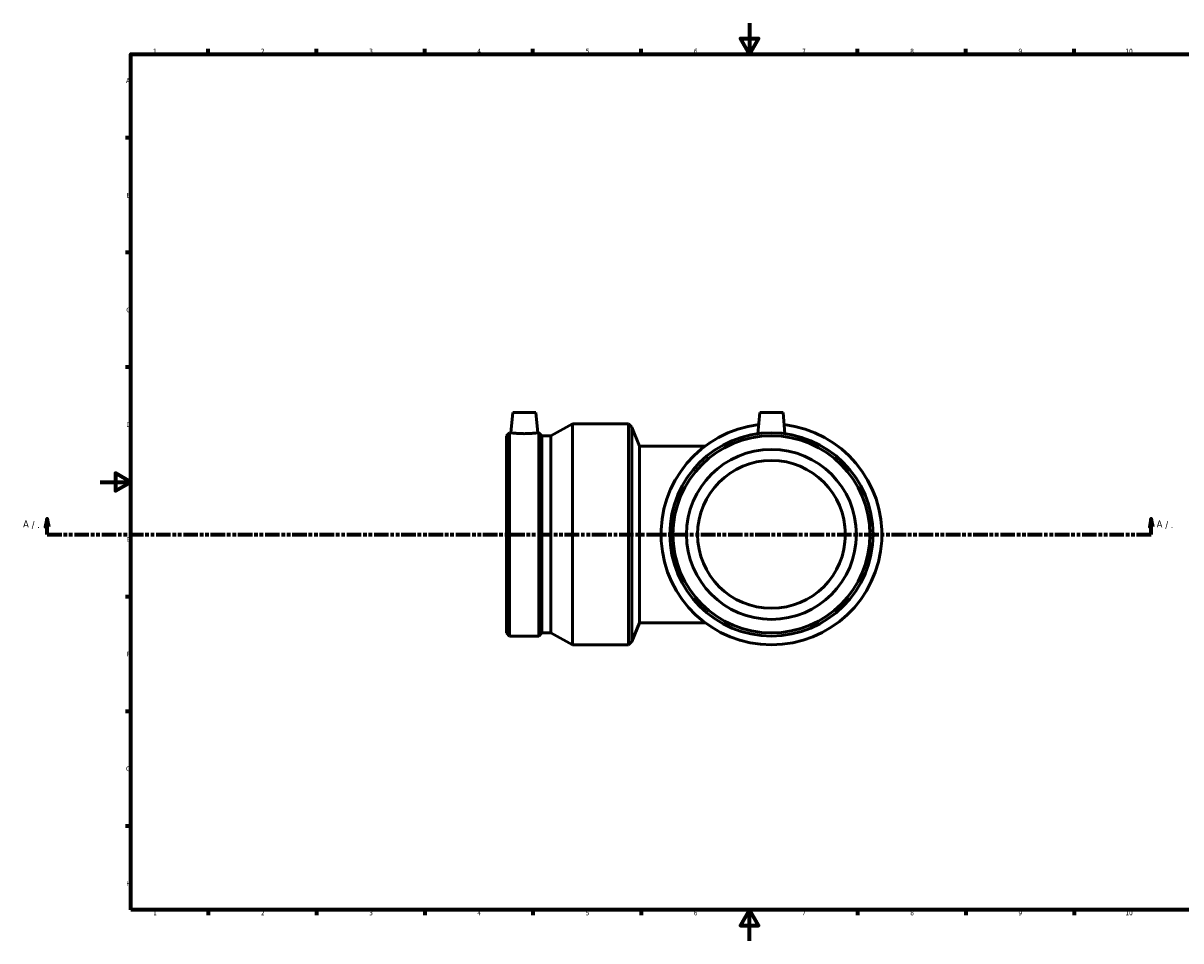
# Model space of a CAD drawing. Header units: millimetres. Extents: x -668 to 1392, y -1109 to 1093.
# Tile 4 of 7: x -50 to 700, y 0 to 594. Entities that reach past the tile are written whole.
import ezdxf

# ---------------------------------------------------------------- set-up
doc = ezdxf.new("R2010")
doc.units = ezdxf.units.MM
doc.linetypes.add('DOUBLE_DASH_CHAIN', pattern=[1.2403, 0.6614, -0.0827, 0.1654, -0.0827, 0.1654, -0.0827])
for name, color, linetype, lineweight in [('Border (ANSI)', 7, 'Continuous', 70), ('Section Line (ANSI)', 7, 'DOUBLE_DASH_CHAIN', 70), ('Visible (ANSI)', 7, 'Continuous', 50)]:
    doc.layers.add(name, color=color, linetype=linetype, lineweight=lineweight)
doc.styles.add('Label Text (ANSI)', font='tahoma.ttf')
doc.styles.add('Note Text (ANSI)', font='tahoma.ttf')

# ---------------------------------------------------------------- blocks, each defined once
blk = doc.blocks.new('Borders Default Border')
at = {"layer": 'Border (ANSI)'}
for p, q in [((70.08, 574), (70.08, 577.45)), ((140.17, 574), (140.17, 577.45)), ((210.25, 574), (210.25, 577.45)), ((280.33, 574), (280.33, 577.45)), ((350.42, 574), (350.42, 577.45)), ((490.58, 574), (490.58, 577.45)), ((560.67, 574), (560.67, 577.45)), ((630.75, 574), (630.75, 577.45)), ((20, 519.75), (16.55, 519.75)), ((20, 445.5), (16.55, 445.5)), ((20, 371.25), (16.55, 371.25)), ((20, 222.75), (16.55, 222.75)), ((20, 148.5), (16.55, 148.5)), ((20, 74.25), (16.55, 74.25)), ((70.08, 20), (70.08, 16.55)), ((140.17, 20), (140.17, 16.55)), ((210.25, 20), (210.25, 16.55)), ((280.33, 20), (280.33, 16.55)), ((350.42, 20), (350.42, 16.55)), ((490.58, 20), (490.58, 16.55)), ((560.67, 20), (560.67, 16.55)), ((630.75, 20), (630.75, 16.55))]:
    blk.add_line(p, q, dxfattribs=at)
at = {"layer": 'Border (ANSI)', "flags": 128}
for points in [[(420.5, 594), (420.5, 574), (414.73, 584), (426.27, 584), (420.5, 574)], [(20, 20), (20, 574), (821, 574), (821, 20), (20, 20)], [(0, 297), (20, 297), (10, 302.77), (10, 291.23), (20, 297)], [(420.5, 0), (420.5, 20), (414.73, 10), (426.27, 10), (420.5, 20)]]:
    blk.add_lwpolyline(points, dxfattribs=at)
at = {"layer": 'Border (ANSI)', "attachment_point": 7, "style": 'Note Text (ANSI)'}
for s, insert, char_height in [('1', (34.35, 574.4), 3.05), ('2', (104.2, 574.4), 3.05), ('3', (174.26, 574.34), 3.05), ('4', (244.23, 574.4), 3.05), ('5', (314.48, 574.34), 3.05), ('6', (384.49, 574.34), 3.05), ('7', (454.6, 574.4), 3.05), ('8', (524.63, 574.33), 3.05), ('9', (594.7, 574.34), 3.05), ('10', (663.96, 574.34), 3.048), ('A', (16.78, 555.35), 3.05), ('B', (17.15, 481.1), 3.05), ('C', (16.95, 406.8), 3.05), ('D', (16.96, 332.6), 3.05), ('E', (17.21, 258.35), 3.05), ('F', (17.29, 184.1), 3.05), ('G', (16.81, 109.79), 3.05), ('H', (16.97, 35.6), 3.05), ('1', (34.35, 16.55), 3.05), ('2', (104.2, 16.55), 3.05), ('3', (174.26, 16.49), 3.05), ('4', (244.23, 16.55), 3.05), ('5', (314.48, 16.49), 3.05), ('6', (384.49, 16.49), 3.05), ('7', (454.6, 16.55), 3.05), ('8', (524.63, 16.48), 3.05), ('9', (594.7, 16.49), 3.05), ('10', (663.96, 16.49), 3.048)]:
    blk.add_mtext(s, dxfattribs=dict(at, insert=insert, char_height=char_height))
blk = doc.blocks.new('2dTransSection0')
at = {"layer": 'Section Line (ANSI)', "linetype": 'Continuous'}
for p, q in [((-34.24, 273.08), (-35.24, 268.08)), ((-34.24, 268.08), (-34.24, 273.08)), ((-33.24, 268.08), (-34.24, 273.08)), ((680.76, 273.08), (679.76, 268.08)), ((680.76, 268.08), (680.76, 273.08)), ((681.76, 268.08), (680.76, 273.08)), ((-35.24, 268.08), (-33.24, 268.08)), ((-34.24, 263.08), (-34.24, 268.08)), ((-34.24, 263.08), (-24.7, 263.08)), ((671.22, 263.08), (680.76, 263.08)), ((679.76, 268.08), (681.76, 268.08)), ((680.76, 263.08), (680.76, 268.08))]:
    blk.add_line(p, q, dxfattribs=at)
at = {"layer": 'Section Line (ANSI)', "linetype": 'DOUBLE_DASH_CHAIN', "ltscale": 14.219612}
blk.add_line((-34.24, 263.08), (680.76, 263.08), dxfattribs=at)
at = {"layer": 'Section Line (ANSI)', "linetype": 'Continuous', "flags": 128}
for points in [[(-33.24, 268.08), (-34.24, 273.08), (-35.24, 268.08), (-33.24, 268.08)], [(681.76, 268.08), (680.76, 273.08), (679.76, 268.08), (681.76, 268.08)]]:
    blk.add_lwpolyline(points, dxfattribs=at)
at = {"layer": 'Section Line (ANSI)'}
for points in [[(-33.24, 268.08), (-34.24, 273.08), (-35.24, 268.08), (-33.24, 268.08)], [(681.76, 268.08), (680.76, 273.08), (679.76, 268.08), (681.76, 268.08)]]:
    blk.add_solid(points, dxfattribs=at)
at = {"layer": 'Section Line (ANSI)', "attachment_point": 7, "style": 'Label Text (ANSI)'}
for s, insert, char_height in [('A', (-49.84, 267.58), 4.57), (' / .', (-45.98, 266.58), 4.572), ('A', (684.23, 267.58), 4.57), (' / .', (688.09, 266.58), 4.572)]:
    blk.add_mtext(s, dxfattribs=dict(at, insert=insert, char_height=char_height))

msp = doc.modelspace()

# ---------------------------------------------------------------- linework, layer by layer
at = {"layer": 'Visible (ANSI)'}
for p, q in [((267.214, 342.083), (266.058, 328.863)), ((267.214, 342.083), (282.214, 342.083)), ((282.214, 342.083), (283.371, 328.863)), ((427.259, 342.083), (426.052, 328.284)), ((427.259, 342.083), (442.259, 342.083)), ((442.259, 342.083), (443.467, 328.284)), ((291.897, 326.89), (305.959, 334.583)), ((305.959, 191.583), (305.959, 334.583)), ((305.959, 334.583), (342.259, 334.583)), ((342.259, 191.583), (342.259, 334.583)), ((344.354, 332.489), (342.259, 334.583)), ((344.354, 193.677), (344.354, 332.489)), ((349.409, 320.283), (344.354, 332.489)), ((263.259, 326.89), (265.233, 328.863)), ((263.259, 199.276), (263.259, 326.89)), ((265.233, 197.303), (265.233, 328.863)), ((265.233, 328.863), (266.058, 328.863)), ((283.371, 328.863), (284.196, 328.863)), ((284.196, 197.303), (284.196, 328.863)), ((286.169, 326.89), (284.196, 328.863)), ((286.169, 199.276), (286.169, 326.89)), ((286.169, 326.89), (291.897, 326.89)), ((291.897, 199.276), (291.897, 326.89)), ((349.409, 320.283), (349.409, 205.883)), ((391.859, 320.283), (349.409, 320.283)), ((349.409, 205.883), (344.354, 193.677)), ((349.409, 205.883), (391.859, 205.883)), ((263.259, 199.276), (265.233, 197.303)), ((265.233, 197.303), (284.196, 197.303)), ((286.169, 199.276), (284.196, 197.303)), ((286.169, 199.276), (291.897, 199.276)), ((291.897, 199.276), (305.959, 191.583)), ((305.959, 191.583), (342.259, 191.583)), ((344.354, 193.677), (342.259, 191.583))]:
    msp.add_line(p, q, dxfattribs=at)
for radius in [65.78, 63.807, 55, 47.85]:
    msp.add_circle((434.759, 263.083), radius, dxfattribs=at)
msp.add_arc((434.759, 263.083), 71.5, 96.583388, 83.416612, dxfattribs=at)
msp.add_open_spline([(283.371, 328.863), (283.371, 328.863), (283.155, 328.833), (282.275, 328.725), (281.612, 328.648), (280.079, 328.503), (279.106, 328.425), (276.97, 328.315), (275.807, 328.284), (273.622, 328.284), (272.459, 328.315), (270.322, 328.425), (269.349, 328.503), (267.816, 328.648), (267.153, 328.725), (266.274, 328.833), (266.058, 328.863), (266.058, 328.863)], degree=3, knots=[1.3098045, 1.3098045, 1.3098045, 1.3098045, 1.6370334, 1.6370334, 1.9642622, 1.9642622, 2.2919356, 2.2919356, 2.6196091, 2.6196091, 2.9472825, 2.9472825, 3.2749559, 3.2749559, 3.6021848, 3.6021848, 3.9294136, 3.9294136, 3.9294136, 3.9294136], dxfattribs=at)

# ---------------------------------------------------------------- block references
msp.add_blockref('Borders Default Border', (0, 0))
at = {"layer": 'Section Line (ANSI)'}
msp.add_blockref('2dTransSection0', (0, 0), dxfattribs=at)

doc.saveas('drawing.dxf')
